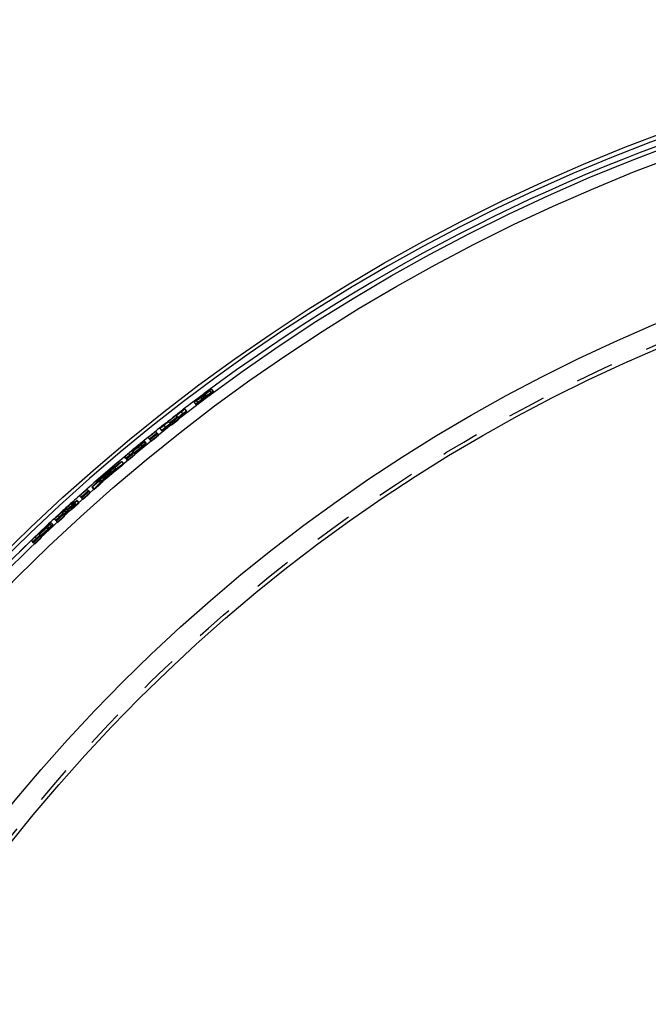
# Model space of a CAD drawing. Header units: millimetres. Extents: x 180 to 820, y 180 to 820.
# Tile 4 of 6: x 281 to 388, y 646 to 815. Entities that reach past the tile are written whole.
import ezdxf

# ---------------------------------------------------------------- set-up
doc = ezdxf.new("R2010")
doc.units = ezdxf.units.MM
doc.header["$LTSCALE"] = 65.185185
doc.linetypes.add('HIDDEN', pattern=[0.2, 0.1, -0.1])
doc.layers.add('KONST.EL_MIT_GEO', color=7, linetype='CONTINUOUS')

msp = doc.modelspace()

# ---------------------------------------------------------------- linework, layer by layer
at = {"layer": 'KONST.EL_MIT_GEO', "color": 8, "linetype": 'HIDDEN'}
for p, q in [((312.37, 750.72), (312.52, 750.8)), ((312.37, 750.72), (312.66, 750.33)), ((312.51, 750.87), (312.85, 750.41)), ((312.52, 750.8), (312.55, 750.81)), ((313.32, 751.44), (313.62, 751.04)), ((313.66, 751.69), (313.96, 751.29)), ((310.72, 749.49), (311.02, 749.09)), ((311.06, 749.74), (311.36, 749.35)), ((312.17, 749.91), (311.85, 750.33)), ((312.4, 750.08), (312.06, 750.53)), ((312.15, 750.56), (312.45, 750.16)), ((312.17, 750.62), (312.48, 750.2)), ((312.17, 749.91), (312.4, 750.08)), ((312.2, 750.58), (312.18, 750.57)), ((312.32, 750.64), (312.2, 750.58)), ((312.33, 750.64), (312.61, 750.24)), ((312.35, 750.14), (312.47, 750.22)), ((312.48, 750.2), (312.37, 750.12)), ((312.45, 750.16), (312.61, 750.24)), ((312.61, 750.24), (312.85, 750.41)), ((312.76, 750.37), (312.66, 750.33)), ((312.85, 750.41), (312.76, 750.37)), ((308.49, 747.79), (308.79, 747.39)), ((309.44, 747.94), (309.13, 748.33)), ((306.47, 745.94), (306.78, 745.55)), ((307.81, 746.98), (308.11, 746.59)), ((304.33, 744.24), (304.65, 743.85)), ((304.84, 744.97), (305.15, 744.58)), ((305.53, 745.47), (305.84, 745.08)), ((302.48, 742.27), (302.17, 742.66)), ((302.51, 742.45), (302.19, 742.84)), ((303.01, 743.18), (303.33, 742.79)), ((300.18, 741.07), (300.15, 741.11)), ((300.29, 740.94), (300.61, 740.56)), ((301.54, 742.09), (301.86, 741.71)), ((301.56, 742.27), (301.88, 741.89)), ((298.27, 739.28), (298.59, 738.9)), ((298.66, 738.93), (298.33, 739.31)), ((298.98, 739.86), (299.3, 739.48)), ((299.64, 740.4), (299.77, 740.24)), ((295.64, 737.23), (295.97, 736.85)), ((296.04, 737.51), (295.84, 737.37)), ((296.24, 737.65), (296.04, 737.51)), ((296.29, 737.59), (296.56, 737.27)), ((296.33, 737.63), (296.49, 737.44)), ((296.72, 737.6), (296.49, 737.44)), ((296.85, 738.08), (297.18, 737.7)), ((297.11, 738.25), (297.43, 737.87)), ((297.18, 737.7), (297.43, 737.87)), ((298.59, 738.9), (298.12, 738.57)), ((294.53, 735.6), (294.34, 735.39)), ((294.42, 735.94), (294.75, 735.56)), ((294.73, 735.81), (294.53, 735.6)), ((294.63, 736.16), (294.96, 735.78)), ((294.92, 736.01), (294.73, 735.81)), ((294.75, 735.56), (294.96, 735.78)), ((295.31, 736.43), (294.92, 736.01)), ((295.15, 736.61), (295.31, 736.43)), ((295.19, 736.65), (295.47, 736.33)), ((292.55, 734.32), (292.88, 733.94)), ((293.19, 734.88), (293.52, 734.5)), ((293.23, 734.94), (293.56, 734.56)), ((293.95, 734.98), (293.56, 734.56)), ((290.45, 732.02), (290.11, 732.39)), ((290.58, 732.58), (290.92, 732.21)), ((290.99, 732.25), (290.65, 732.62)), ((291.28, 733.19), (291.62, 732.82)), ((288.09, 730.51), (288.05, 730.55)), ((288.35, 730.92), (288.43, 730.83)), ((288.48, 730.77), (288.77, 730.46)), ((288.56, 730.85), (288.9, 730.48)), ((289.19, 730.88), (288.92, 731.18)), ((289.46, 731.53), (289.8, 731.16)), ((289.78, 731.81), (290.02, 731.54)), ((290.12, 731.61), (290.02, 731.54)), ((286.49, 728.48), (286.15, 728.84)), ((286.95, 729.24), (287.29, 728.87)), ((287.57, 729.81), (287.72, 729.66)), ((288.2, 730.39), (288.54, 730.02)), ((285.45, 727.95), (285.79, 727.59)), ((285.56, 728.24), (285.91, 727.87)), ((286.38, 728.19), (286.03, 728.56)), ((283.05, 725.55), (283.4, 725.19)), ((283.66, 726.13), (283.81, 725.98)), ((284.16, 726.84), (284.13, 726.88)), ((284.27, 726.72), (284.62, 726.36))]:
    msp.add_line(p, q, dxfattribs=at)
at = {"layer": 'KONST.EL_MIT_GEO', "color": 7, "linetype": 'Continuous'}
for p, q in [((312.52, 750.86), (312.51, 750.87)), ((311.84, 750.34), (311.83, 750.36)), ((312.07, 750.51), (312.07, 750.52)), ((312.18, 750.57), (312.15, 750.56)), ((312.28, 750.7), (312.33, 750.64)), ((308.44, 747.85), (308.49, 747.79)), ((306.47, 745.94), (306.34, 746.11)), ((307.81, 746.98), (307.67, 747.15)), ((304.33, 744.24), (304.18, 744.44)), ((305.48, 745.53), (305.53, 745.47)), ((301.51, 742.33), (301.56, 742.27)), ((303.01, 743.18), (302.85, 743.38)), ((299.45, 740.63), (299.64, 740.4)), ((300.18, 741.07), (300.29, 740.94)), ((301.49, 742.15), (301.54, 742.09)), ((298.04, 739.12), (298.27, 739.28)), ((298.98, 739.86), (298.82, 740.05)), ((295.74, 737.3), (295.64, 737.23)), ((295.84, 737.37), (295.74, 737.3)), ((296.16, 737.82), (296.4, 737.98)), ((296.16, 737.82), (296.33, 737.63)), ((296.24, 737.65), (296.29, 737.59)), ((297.11, 738.25), (296.85, 738.08)), ((297.1, 738.47), (297.33, 738.63)), ((294.63, 736.16), (294.42, 735.94)), ((294.79, 736.6), (294.99, 736.81)), ((294.99, 736.81), (295.15, 736.61)), ((295.14, 736.71), (295.19, 736.65)), ((292.55, 734.32), (292.38, 734.51)), ((293.23, 734.94), (293.42, 735.15)), ((290.43, 732.47), (290.58, 732.58)), ((291.28, 733.19), (291.11, 733.38)), ((288.2, 730.39), (288.09, 730.51)), ((288.43, 730.83), (288.48, 730.77)), ((288.92, 731.18), (288.86, 731.25)), ((289.46, 731.53), (289.31, 731.41)), ((289.68, 731.91), (289.78, 731.81)), ((286.95, 729.24), (286.78, 729.42)), ((287.38, 730.03), (287.57, 729.81)), ((285.39, 728.01), (285.45, 727.95)), ((285.51, 728.29), (285.56, 728.24)), ((283.05, 725.55), (282.87, 725.73)), ((283.46, 726.35), (283.66, 726.13)), ((284.27, 726.72), (284.16, 726.84))]:
    msp.add_line(p, q, dxfattribs=at)
for radius in [315, 312.5, 310.5, 285, 281]:
    msp.add_circle((500, 500), radius, dxfattribs=at)
at = {"layer": 'KONST.EL_MIT_GEO', "color": 8, "linetype": 'HIDDEN'}
msp.add_circle((500, 500), 281.65, dxfattribs=at)
at = {"layer": 'KONST.EL_MIT_GEO', "color": 7, "linetype": 'Continuous'}
for centre, radius, start, end in [((500, 500), 314.29, 106.7321, 73.2679), ((500, 500), 313.29, 133.886, 73.2712), ((500, 500), 313.29, 106.7288, 126.7743), ((284.73, 787.24), 45.87, 306.9013, 307.3727), ((309.41, 754.47), 4.77, 308.3248, 309.0498), ((327.38, 730.39), 25.34, 125.7175, 126.0756), ((287.56, 783.54), 41.22, 307.3638, 307.859), ((500, 500), 313.29, 126.9286, 127.6998), ((319.91, 739.66), 13.44, 128.9105, 129.4394), ((295.19, 772.77), 28.01, 305.3083, 305.6489), ((322.43, 736.54), 17.45, 128.4751, 128.9159), ((291.31, 778.19), 34.68, 305.6467, 305.9408), ((324.78, 733.59), 21.22, 128.0866, 128.4774), ((287.73, 783.12), 40.77, 305.9391, 306.196), ((326.82, 730.98), 24.53, 127.7264, 128.0888), ((285.24, 786.52), 44.99, 306.1943, 306.4322), ((500, 500), 313.21, 126.8635, 126.9282), ((284.25, 787.88), 46.67, 306.4313, 306.6664), ((500, 500), 313.16, 126.8506, 126.8765), ((284.46, 787.59), 46.31, 306.6656, 306.9011), ((500, 500), 313.24, 127.6999, 128.3882), ((500, 500), 313.17, 127.6999, 127.8888), ((296.27, 763.6), 19.99, 307.7005, 308.0239), ((500, 500), 313.17, 128.1993, 128.3882), ((500, 500), 313.29, 128.3879, 128.6994), ((293.14, 761.1), 19.94, 307.7632, 308.3915), ((500, 500), 313.24, 129.3197, 129.8097), ((500, 500), 313.29, 129.0096, 129.3197), ((312.32, 729.14), 17.05, 128.2606, 129.3365), ((288.9, 757.74), 19.99, 309.3203, 309.6437), ((311.89, 733.41), 13.47, 129.9869, 130.4139), ((310.71, 727.12), 17.58, 129.8106, 130.1738), ((500, 500), 313.17, 129.3197, 129.6545), ((500, 500), 313.12, 129.344, 129.6545), ((500, 500), 313.04, 129.344, 129.6545), ((288.88, 757.54), 19.97, 309.3445, 309.6681), ((500, 500), 313.29, 129.9644, 131.5194), ((474.58, 482.42), 311.55, 124.5179, 124.6751), ((500, 500), 312.97, 130.4736, 131.0111), ((500, 500), 313.04, 130.6102, 130.8744), ((474.64, 482.32), 311.66, 124.7274, 124.8845), ((284.94, 753.81), 19.75, 309.4007, 310.672), ((521.17, 522.52), 311.57, 136.7573, 136.9668), ((521.24, 522.46), 311.67, 136.6002, 136.7573), ((500, 500), 313.29, 131.8295, 132.3981), ((476.65, 482.5), 311.7, 126.6842, 126.856), ((298.62, 726), 10.54, 133.229, 133.7447), ((500, 500), 313.24, 132.5072, 132.7483), ((500, 500), 313.17, 132.5072, 132.5931), ((500, 500), 313.12, 132.5072, 132.5931), ((500, 500), 313.04, 132.487, 132.5931), ((318.19, 698.36), 44.17, 131.9436, 132.5072), ((296.42, 722.11), 11.88, 132.0813, 132.5049), ((278.94, 741.18), 14.05, 312.5073, 312.8868), ((279.4, 740.69), 13.38, 312.8836, 313.2556), ((476.73, 482.39), 311.67, 126.9653, 127.1381), ((314.23, 702.8), 38.22, 131.0469, 131.972), ((286.88, 734.87), 4.23, 308.464, 309.3637), ((277.58, 745.79), 18.57, 310.9607, 312.629), ((500, 500), 313.29, 132.9037, 133.2141), ((299.31, 717.12), 17.58, 132.7492, 133.1124), ((500, 500), 313.24, 133.2141, 133.7316), ((500, 500), 313.17, 133.2141, 133.5764), ((500, 500), 313.12, 133.2659, 133.5764), ((500, 500), 313.04, 133.2659, 133.5764), ((271.76, 742.49), 19.97, 313.2664, 313.59), ((297.78, 715.24), 17.91, 132.8554, 133.2136), ((271.88, 742.81), 19.99, 313.2147, 313.5381), ((295.62, 713.64), 17.58, 133.7325, 134.0957)]:
    msp.add_arc(centre, radius, start, end, dxfattribs=at)
at = {"layer": 'KONST.EL_MIT_GEO', "color": 8, "linetype": 'HIDDEN'}
for centre, radius, start, end in [((500, 500), 313.29, 133.2141, 73.2712), ((500, 500), 313.29, 126.7743, 126.9286), ((333.56, 722.07), 35.72, 126.6106, 126.9162), ((316.79, 744.45), 7.72, 125.3561, 126.8816), ((328.85, 728.37), 27.83, 126.0781, 126.7451), ((333.8, 721.76), 36.11, 126.3077, 126.6117), ((500, 500), 313.12, 126.7739, 126.8269), ((333.1, 722.71), 34.94, 126.0023, 126.3089), ((292.84, 776.45), 32.36, 307.2899, 307.5709), ((331.56, 724.83), 32.31, 125.6792, 126.0036), ((294.89, 773.78), 28.99, 307.5693, 307.8758), ((297.62, 770.28), 24.55, 307.8739, 308.2116), ((329.32, 727.95), 28.48, 125.3228, 125.6811), ((302.36, 764.27), 16.89, 308.1744, 309.0501), ((326.6, 731.79), 23.77, 124.9236, 125.3252), ((302.21, 764.43), 17.61, 308.1358, 308.9863), ((332.5, 723.46), 33.97, 126.898, 128.1358), ((328.96, 727.99), 27.73, 128.0723, 128.4674), ((292.23, 777.22), 33.33, 305.9331, 307.0464), ((328.19, 729.21), 26.77, 127.3884, 127.7282), ((331.39, 724.89), 31.67, 127.7036, 128.0744), ((500, 500), 313.12, 126.8765, 126.9282), ((329.19, 727.9), 28.42, 127.062, 127.3885), ((332.9, 722.93), 34.14, 127.3564, 127.7054), ((329.72, 727.2), 29.3, 126.7396, 127.0635), ((500, 500), 313.19, 126.8506, 126.8635), ((500.44, 499.51), 313.37, 126.8614, 126.9389), ((334, 721.5), 35.95, 127.0237, 127.3563), ((292.95, 776.21), 32.59, 306.1868, 306.4678), ((291.39, 778.35), 34.74, 307.0234, 307.2905), ((291.7, 777.92), 34.71, 306.4674, 306.7322), ((334.61, 720.69), 36.96, 126.6976, 127.0252), ((317.32, 743.75), 8.11, 125.8644, 126.8642), ((291.11, 778.7), 35.69, 306.731, 306.9918), ((334.27, 721.14), 36.4, 126.5146, 126.6979), ((316.29, 745.18), 6.34, 124.8958, 125.8938), ((291.7, 777.92), 34.71, 306.9906, 307.2554), ((333.67, 721.95), 35.39, 126.3654, 126.5147), ((333.16, 722.65), 34.53, 126.1823, 126.3653), ((292.98, 776.24), 32.59, 307.255, 307.536), ((332.68, 723.3), 33.71, 126.0164, 126.1824), ((294.84, 773.82), 29.55, 307.5344, 307.84), ((297.45, 770.46), 25.3, 307.8382, 308.1712), ((500, 500), 313.29, 127.6998, 128.3879), ((500.44, 499.51), 313.4, 127.7089, 128.3958), ((500.44, 499.51), 313.33, 127.7089, 127.8974), ((319.67, 733.32), 17.86, 127.3439, 127.7084), ((500.44, 499.51), 313.33, 128.2073, 128.3958), ((500, 500), 313.29, 128.6994, 129.0096), ((316.71, 731.36), 17.58, 128.3945, 129.099), ((500, 500), 313.29, 129.3197, 129.9644), ((313.56, 731.47), 15.53, 127.3592, 128.6969), ((500.44, 499.51), 313.4, 129.3254, 129.8143), ((500.44, 499.51), 313.33, 129.3254, 129.6594), ((500.44, 499.51), 313.28, 129.3495, 129.6594), ((500.44, 499.51), 313.2, 129.3495, 129.6594), ((313.12, 727.97), 17.84, 128.9845, 129.349), ((313.15, 728.13), 17.86, 128.9604, 129.3248), ((500.44, 499.51), 313.13, 130.4768, 131.0131), ((521.32, 522.38), 311.59, 136.4076, 136.541), ((500.44, 499.51), 313.2, 130.6132, 130.8768), ((475.09, 481.72), 311.73, 124.9376, 125.0707), ((475.02, 481.82), 311.79, 124.6695, 124.8786), ((521.79, 521.95), 311.73, 136.4192, 136.5523), ((306.88, 724.19), 16.85, 131.1109, 131.4704), ((500, 500), 313.29, 131.5194, 131.8295), ((302.4, 722.02), 15.53, 130.1743, 131.512), ((477.02, 482), 311.83, 126.6414, 126.8242), ((291.56, 731.35), 1.08, 125.3515, 126.6975), ((500, 500), 313.29, 132.3981, 132.9037), ((500.44, 499.51), 313.4, 132.5061, 132.7468), ((500.44, 499.51), 313.33, 132.5061, 132.5918), ((500.44, 499.51), 313.2, 132.486, 132.5918), ((318.33, 698.21), 43.87, 132.3628, 132.5059), ((318.62, 697.88), 44.31, 132.1767, 132.3629), ((279.29, 740.81), 14.04, 312.5061, 312.8779), ((279.76, 740.29), 13.33, 312.8748, 313.2456), ((317.91, 698.67), 43.25, 131.724, 132.1793), ((477.11, 481.88), 311.81, 126.9217, 127.1286), ((281.99, 737.94), 10.1, 313.2122, 314.1338), ((315.89, 700.94), 40.21, 131.5198, 131.7225), ((313.76, 703.35), 37, 131.1557, 131.5221), ((310.61, 706.95), 32.21, 130.7508, 131.1581), ((306.78, 711.4), 26.34, 130.2964, 130.7539), ((278.82, 742.86), 15.42, 314.7837, 315.3249), ((302.58, 716.36), 19.85, 129.6157, 130.3072), ((500.44, 499.51), 313.28, 132.5061, 132.5918), ((500.44, 499.51), 313.4, 133.2116, 133.728), ((500.44, 499.51), 313.33, 133.2116, 133.5731), ((500.44, 499.51), 313.28, 133.2632, 133.5731), ((500.44, 499.51), 313.2, 133.2632, 133.5731), ((297.97, 714.65), 17.84, 132.8982, 133.2627), ((298.08, 714.91), 17.86, 132.8466, 133.211)]:
    msp.add_arc(centre, radius, start, end, dxfattribs=at)
for points, knots in [([(311.02, 749.09), (311.03, 749.08), (311.09, 749.12), (311.16, 749.15), (311.31, 749.26), (311.49, 749.38), (311.72, 749.54), (312.07, 749.79), (312.53, 750.13), (312.99, 750.48), (313.33, 750.74), (313.55, 750.92), (313.72, 751.06), (313.85, 751.17), (313.91, 751.24), (313.96, 751.28), (313.96, 751.29)], [0, 0, 0, 0, 0.010717, 0.039509, 0.085396, 0.147253, 0.222969, 0.309237, 0.5, 0.690763, 0.777031, 0.852747, 0.914604, 0.960491, 0.989283, 1, 1, 1, 1]), ([(313.62, 751.04), (313.61, 751.05), (313.56, 751.02), (313.5, 750.99), (313.39, 750.92), (313.18, 750.78), (312.86, 750.55), (312.45, 750.25), (312.04, 749.94), (311.73, 749.69), (311.54, 749.53), (311.43, 749.44), (311.39, 749.39), (311.35, 749.35), (311.36, 749.35)], [0, 0, 0, 0, 0.010717, 0.039513, 0.085408, 0.147275, 0.309261, 0.5, 0.690739, 0.852725, 0.914592, 0.960487, 0.989283, 1, 1, 1, 1]), ([(312.33, 750.75), (312.35, 750.77), (312.39, 750.79), (312.45, 750.84), (312.48, 750.85), (312.51, 750.87), (312.51, 750.87)], [0, 0, 0, 0, 0.398937, 0.714033, 0.922196, 1, 1, 1, 1]), ([(312.52, 750.86), (312.53, 750.85), (312.46, 750.81), (312.44, 750.78), (312.41, 750.76)], [0, 0, 0, 0, 0.26981, 1, 1, 1, 1]), ([(313.59, 751.08), (313.53, 751.05), (313.29, 750.88), (313.05, 750.71), (312.86, 750.57)], [0, 0, 0, 0, 0.210572, 1, 1, 1, 1]), ([(313, 751.15), (313.02, 751.17), (313.1, 751.23), (313.17, 751.29), (313.22, 751.33)], [0, 0, 0, 0, 0.294758, 1, 1, 1, 1]), ([(313.32, 751.44), (313.31, 751.45), (313.25, 751.4), (313.21, 751.39), (313.18, 751.37)], [0, 0, 0, 0, 0.268573, 1, 1, 1, 1]), ([(313.22, 751.33), (313.25, 751.36), (313.27, 751.38), (313.33, 751.43), (313.32, 751.44)], [0, 0, 0, 0, 0.730956, 1, 1, 1, 1]), ([(313.29, 750.74), (313.34, 750.78), (313.42, 750.85), (313.53, 750.94), (313.58, 750.99), (313.62, 751.03), (313.62, 751.04)], [0, 0, 0, 0, 0.41968, 0.731551, 0.927373, 1, 1, 1, 1]), ([(313.96, 751.29), (313.95, 751.3), (313.9, 751.27), (313.84, 751.25), (313.72, 751.17), (313.64, 751.12), (313.59, 751.08)], [0, 0, 0, 0, 0.07352, 0.268287, 0.579295, 1, 1, 1, 1]), ([(310.72, 749.49), (310.71, 749.49), (310.74, 749.52), (310.77, 749.56), (310.84, 749.62), (310.97, 749.74), (311.21, 749.94), (311.41, 750.1), (311.52, 750.19)], [0, 0, 0, 0, 0.020801, 0.074133, 0.159393, 0.275251, 0.591966, 1, 1, 1, 1]), ([(311.33, 749.39), (311.26, 749.33), (311.15, 749.24), (311.05, 749.15), (311.02, 749.11)], [0, 0, 0, 0, 0.662511, 1, 1, 1, 1]), ([(311.02, 749.11), (311.02, 749.1), (311.02, 749.1), (311.02, 749.09), (311.02, 749.09)], [0, 0, 0, 0, 0.65635, 1, 1, 1, 1]), ([(311.06, 749.74), (311.06, 749.74), (311.1, 749.76), (311.15, 749.78), (311.24, 749.84), (311.31, 749.89), (311.35, 749.91)], [0, 0, 0, 0, 0.073396, 0.268331, 0.579456, 1, 1, 1, 1]), ([(311.71, 749.7), (311.67, 749.67), (311.54, 749.57), (311.42, 749.46), (311.33, 749.39)], [0, 0, 0, 0, 0.277129, 1, 1, 1, 1]), ([(311.35, 749.91), (311.38, 749.94), (311.53, 750.04), (311.68, 750.14), (311.79, 750.22)], [0, 0, 0, 0, 0.215873, 1, 1, 1, 1]), ([(311.36, 749.35), (311.37, 749.34), (311.43, 749.38), (311.46, 749.4), (311.49, 749.42)], [0, 0, 0, 0, 0.268637, 1, 1, 1, 1]), ([(311.49, 749.42), (311.54, 749.44), (311.78, 749.6), (312.01, 749.77), (312.2, 749.91)], [0, 0, 0, 0, 0.179231, 1, 1, 1, 1]), ([(312.28, 750.7), (312.28, 750.7), (312.27, 750.68), (312.23, 750.67), (312.19, 750.64), (312.17, 750.62)], [0, 0, 0, 0, 0.084922, 0.304523, 1, 1, 1, 1]), ([(312.58, 750.3), (312.58, 750.3), (312.56, 750.29), (312.53, 750.27), (312.49, 750.24), (312.47, 750.22)], [0, 0, 0, 0, 0.08461, 0.304002, 1, 1, 1, 1]), ([(312.48, 750.2), (312.49, 750.21), (312.52, 750.23), (312.56, 750.26), (312.58, 750.28)], [0, 0, 0, 0, 0.298575, 1, 1, 1, 1]), ([(312.58, 750.28), (312.58, 750.28), (312.58, 750.28), (312.59, 750.29), (312.59, 750.29)], [0, 0, 0, 0, 0.726944, 1, 1, 1, 1]), ([(312.81, 750.47), (312.81, 750.47), (312.79, 750.46), (312.74, 750.44), (312.7, 750.4), (312.66, 750.38)], [0, 0, 0, 0, 0.076483, 0.28146, 1, 1, 1, 1]), ([(312.66, 750.33), (312.7, 750.36), (312.76, 750.4), (312.8, 750.44), (312.82, 750.46), (312.82, 750.46)], [0, 0, 0, 0, 0.725092, 0.925931, 1, 1, 1, 1]), ([(308.79, 747.39), (308.88, 747.46), (309.04, 747.58), (309.22, 747.73), (309.33, 747.83), (309.39, 747.88), (309.42, 747.91), (309.44, 747.93), (309.44, 747.94)], [0, 0, 0, 0, 0.386779, 0.714269, 0.836267, 0.925304, 0.979989, 1, 1, 1, 1]), ([(309.44, 747.94), (309.43, 747.94), (309.41, 747.93), (309.38, 747.91), (309.32, 747.88), (309.22, 747.8), (309.05, 747.68), (308.91, 747.58), (308.84, 747.52)], [0, 0, 0, 0, 0.019992, 0.074315, 0.164598, 0.287455, 0.609638, 1, 1, 1, 1]), ([(306.78, 745.55), (306.78, 745.54), (306.81, 745.56), (306.84, 745.58), (306.91, 745.63), (307.03, 745.71), (307.22, 745.85), (307.47, 746.04), (307.71, 746.23), (307.89, 746.38), (308, 746.48), (308.07, 746.53), (308.09, 746.56), (308.12, 746.59), (308.11, 746.59)], [0, 0, 0, 0, 0.01063, 0.039406, 0.085544, 0.14733, 0.308971, 0.5, 0.691029, 0.85267, 0.914456, 0.960594, 0.98937, 1, 1, 1, 1]), ([(304.49, 744.05), (304.48, 744.06), (304.44, 744.02), (304.38, 743.99), (304.27, 743.91), (304.19, 743.85), (304.14, 743.81)], [0, 0, 0, 0, 0.07236, 0.272392, 0.587948, 1, 1, 1, 1]), ([(305.15, 744.58), (305.16, 744.58), (305.18, 744.6), (305.22, 744.61), (305.29, 744.66), (305.41, 744.75), (305.6, 744.89), (305.75, 745.01), (305.84, 745.08)], [0, 0, 0, 0, 0.020379, 0.076704, 0.169995, 0.295492, 0.619433, 1, 1, 1, 1]), ([(305.62, 745), (305.51, 744.91), (305.36, 744.77), (305.19, 744.65), (305.16, 744.59)], [0, 0, 0, 0, 0.685066, 1, 1, 1, 1]), ([(301.88, 741.89), (301.96, 741.96), (302.12, 742.09), (302.3, 742.24), (302.41, 742.34), (302.46, 742.4), (302.49, 742.42), (302.51, 742.45), (302.51, 742.45)], [0, 0, 0, 0, 0.386779, 0.714269, 0.836267, 0.925304, 0.979989, 1, 1, 1, 1]), ([(302.51, 742.45), (302.5, 742.45), (302.48, 742.44), (302.45, 742.43), (302.39, 742.39), (302.29, 742.31), (302.13, 742.19), (301.99, 742.08), (301.92, 742.02)], [0, 0, 0, 0, 0.019992, 0.074315, 0.164598, 0.287455, 0.609638, 1, 1, 1, 1]), ([(303.26, 743.09), (303.25, 743.08), (303.22, 743.05), (303.19, 743.02), (303.17, 743)], [0, 0, 0, 0, 0.352323, 1, 1, 1, 1]), ([(303.86, 743.59), (303.8, 743.54), (303.6, 743.38), (303.4, 743.22), (303.26, 743.09)], [0, 0, 0, 0, 0.290644, 1, 1, 1, 1]), ([(303.33, 742.79), (303.33, 742.79), (303.36, 742.81), (303.39, 742.82), (303.46, 742.87), (303.58, 742.96), (303.77, 743.1), (304.01, 743.29), (304.25, 743.49), (304.43, 743.64), (304.54, 743.74), (304.6, 743.8), (304.62, 743.83), (304.65, 743.85), (304.65, 743.85)], [0, 0, 0, 0, 0.01063, 0.039406, 0.085544, 0.14733, 0.308971, 0.5, 0.691029, 0.85267, 0.914456, 0.960594, 0.98937, 1, 1, 1, 1]), ([(301.86, 741.71), (301.94, 741.78), (302.09, 741.9), (302.27, 742.06), (302.38, 742.16), (302.44, 742.21), (302.46, 742.24), (302.49, 742.26), (302.48, 742.27)], [0, 0, 0, 0, 0.386847, 0.714341, 0.836317, 0.925329, 0.979995, 1, 1, 1, 1]), ([(302.48, 742.27), (302.48, 742.27), (302.46, 742.26), (302.43, 742.24), (302.37, 742.2), (302.27, 742.13), (302.11, 742), (301.97, 741.9), (301.9, 741.84)], [0, 0, 0, 0, 0.019987, 0.074293, 0.164553, 0.287391, 0.609576, 1, 1, 1, 1]), ([(297.43, 737.87), (297.54, 737.95), (297.71, 738.09), (297.95, 738.29), (298.16, 738.46), (298.36, 738.63), (298.51, 738.77), (298.61, 738.87), (298.64, 738.91), (298.66, 738.93), (298.66, 738.93)], [0, 0, 0, 0, 0.239096, 0.407771, 0.584811, 0.749043, 0.882142, 0.969196, 0.991657, 1, 1, 1, 1]), ([(298.66, 738.93), (298.65, 738.94), (298.62, 738.91), (298.61, 738.91), (298.59, 738.9)], [0, 0, 0, 0, 0.266209, 1, 1, 1, 1]), ([(299.77, 740.24), (299.63, 740.12), (299.43, 739.96), (299.23, 739.77), (299.16, 739.71), (299.15, 739.68)], [0, 0, 0, 0, 0.663563, 0.88719, 1, 1, 1, 1]), ([(299.3, 739.48), (299.31, 739.47), (299.33, 739.49), (299.37, 739.51), (299.44, 739.56), (299.56, 739.65), (299.74, 739.8), (299.98, 739.99), (300.21, 740.19), (300.39, 740.34), (300.5, 740.45), (300.56, 740.5), (300.59, 740.53), (300.61, 740.56), (300.61, 740.56)], [0, 0, 0, 0, 0.01063, 0.039406, 0.085544, 0.14733, 0.308971, 0.5, 0.691029, 0.85267, 0.914456, 0.960594, 0.98937, 1, 1, 1, 1]), ([(296.44, 737.41), (296.4, 737.38), (296.18, 737.21), (295.97, 737.03), (295.81, 736.88)], [0, 0, 0, 0, 0.189524, 1, 1, 1, 1]), ([(296.49, 737.44), (296.48, 737.44), (296.47, 737.42), (296.45, 737.41), (296.44, 737.41)], [0, 0, 0, 0, 0.465008, 1, 1, 1, 1]), ([(293.52, 734.5), (293.52, 734.5), (293.54, 734.51), (293.59, 734.54), (293.7, 734.63), (293.85, 734.76), (294.05, 734.92), (294.26, 735.11), (294.49, 735.32), (294.66, 735.47), (294.75, 735.56)], [0, 0, 0, 0, 0.008343, 0.030804, 0.117858, 0.250957, 0.415189, 0.592229, 0.760904, 1, 1, 1, 1]), ([(295.35, 736.47), (295.34, 736.46), (295.33, 736.45), (295.32, 736.43), (295.31, 736.43)], [0, 0, 0, 0, 0.534648, 1, 1, 1, 1]), ([(295.73, 736.81), (295.69, 736.78), (295.56, 736.66), (295.43, 736.55), (295.35, 736.47)], [0, 0, 0, 0, 0.297053, 1, 1, 1, 1]), ([(291.62, 732.82), (291.62, 732.81), (291.65, 732.83), (291.68, 732.85), (291.75, 732.9), (291.86, 733), (292.04, 733.15), (292.27, 733.35), (292.5, 733.56), (292.67, 733.72), (292.78, 733.83), (292.84, 733.88), (292.86, 733.92), (292.89, 733.94), (292.88, 733.94)], [0, 0, 0, 0, 0.01063, 0.039406, 0.085544, 0.14733, 0.308971, 0.5, 0.691029, 0.85267, 0.914456, 0.960594, 0.98937, 1, 1, 1, 1]), ([(292.71, 734.13), (292.71, 734.14), (292.67, 734.1), (292.61, 734.07), (292.5, 733.98), (292.42, 733.92), (292.38, 733.88)], [0, 0, 0, 0, 0.07236, 0.272392, 0.587948, 1, 1, 1, 1]), ([(293.56, 734.56), (293.55, 734.55), (293.54, 734.53), (293.51, 734.51), (293.52, 734.5)], [0, 0, 0, 0, 0.733791, 1, 1, 1, 1]), ([(289.8, 731.16), (289.9, 731.24), (290.07, 731.38), (290.31, 731.59), (290.51, 731.78), (290.69, 731.95), (290.86, 732.09), (290.92, 732.18), (291, 732.24), (290.99, 732.25)], [0, 0, 0, 0, 0.243178, 0.412068, 0.588465, 0.751594, 0.883474, 0.969744, 1, 1, 1, 1]), ([(290.99, 732.25), (290.98, 732.25), (290.96, 732.24), (290.95, 732.23), (290.94, 732.22)], [0, 0, 0, 0, 0.270379, 1, 1, 1, 1]), ([(291.6, 733.17), (291.58, 733.15), (291.53, 733.1), (291.48, 733.05), (291.45, 733.02)], [0, 0, 0, 0, 0.361631, 1, 1, 1, 1]), ([(292.11, 733.64), (292.06, 733.6), (291.89, 733.45), (291.72, 733.29), (291.6, 733.17)], [0, 0, 0, 0, 0.277659, 1, 1, 1, 1]), ([(289.19, 730.88), (289.19, 730.88), (289.17, 730.87), (289.13, 730.85), (289.03, 730.76), (288.89, 730.64), (288.79, 730.55), (288.73, 730.5)], [0, 0, 0, 0, 0.020278, 0.078625, 0.298991, 0.622137, 1, 1, 1, 1]), ([(289.02, 730.69), (289.04, 730.72), (289.09, 730.76), (289.15, 730.82), (289.17, 730.85), (289.2, 730.88), (289.19, 730.88)], [0, 0, 0, 0, 0.424573, 0.737676, 0.929156, 1, 1, 1, 1]), ([(290.45, 732.02), (290.44, 732.03), (290.37, 731.98), (290.29, 731.93), (290.12, 731.8), (290, 731.7), (289.93, 731.64)], [0, 0, 0, 0, 0.070738, 0.264725, 0.577897, 1, 1, 1, 1]), ([(290.02, 731.54), (290.08, 731.6), (290.19, 731.71), (290.34, 731.87), (290.4, 731.95), (290.46, 732.01), (290.45, 732.02)], [0, 0, 0, 0, 0.419995, 0.733377, 0.928135, 1, 1, 1, 1]), ([(287.72, 729.66), (287.58, 729.53), (287.4, 729.37), (287.2, 729.16), (287.14, 729.09), (287.12, 729.07)], [0, 0, 0, 0, 0.663563, 0.88719, 1, 1, 1, 1]), ([(287.29, 728.87), (287.3, 728.87), (287.32, 728.89), (287.36, 728.91), (287.42, 728.96), (287.53, 729.06), (287.71, 729.21), (287.94, 729.42), (288.16, 729.63), (288.33, 729.79), (288.44, 729.9), (288.49, 729.96), (288.52, 729.99), (288.54, 730.02), (288.54, 730.02)], [0, 0, 0, 0, 0.01063, 0.039406, 0.085544, 0.14733, 0.308971, 0.5, 0.691029, 0.85267, 0.914456, 0.960594, 0.98937, 1, 1, 1, 1]), ([(285.79, 727.59), (285.87, 727.66), (286.01, 727.8), (286.18, 727.97), (286.28, 728.08), (286.34, 728.13), (286.36, 728.16), (286.38, 728.19), (286.38, 728.19)], [0, 0, 0, 0, 0.386847, 0.714341, 0.836317, 0.925329, 0.979995, 1, 1, 1, 1]), ([(286.38, 728.19), (286.37, 728.19), (286.35, 728.18), (286.32, 728.16), (286.27, 728.12), (286.17, 728.04), (286.02, 727.9), (285.89, 727.78), (285.82, 727.72)], [0, 0, 0, 0, 0.019987, 0.074293, 0.164553, 0.287391, 0.609576, 1, 1, 1, 1]), ([(285.91, 727.87), (285.99, 727.95), (286.13, 728.09), (286.3, 728.25), (286.4, 728.36), (286.46, 728.42), (286.48, 728.45), (286.5, 728.47), (286.49, 728.48)], [0, 0, 0, 0, 0.386779, 0.714269, 0.836267, 0.925304, 0.979989, 1, 1, 1, 1]), ([(286.49, 728.48), (286.49, 728.48), (286.47, 728.47), (286.44, 728.45), (286.39, 728.4), (286.29, 728.32), (286.14, 728.19), (286.01, 728.07), (285.94, 728.01)], [0, 0, 0, 0, 0.019992, 0.074315, 0.164598, 0.287455, 0.609638, 1, 1, 1, 1]), ([(283.81, 725.98), (283.67, 725.86), (283.49, 725.68), (283.3, 725.48), (283.24, 725.41), (283.22, 725.38)], [0, 0, 0, 0, 0.663563, 0.88719, 1, 1, 1, 1]), ([(283.4, 725.19), (283.4, 725.18), (283.42, 725.21), (283.46, 725.23), (283.52, 725.28), (283.63, 725.38), (283.81, 725.54), (284.03, 725.75), (284.25, 725.96), (284.42, 726.13), (284.52, 726.24), (284.58, 726.3), (284.6, 726.33), (284.62, 726.35), (284.62, 726.36)], [0, 0, 0, 0, 0.01063, 0.039406, 0.085544, 0.14733, 0.308971, 0.5, 0.691029, 0.85267, 0.914456, 0.960594, 0.98937, 1, 1, 1, 1])]:
    msp.add_open_spline(points, degree=3, knots=knots, dxfattribs=at)
at = {"layer": 'KONST.EL_MIT_GEO', "color": 7, "linetype": 'Continuous'}
for points, knots in [([(313.18, 751.37), (313.14, 751.35), (312.94, 751.22), (312.74, 751.08), (312.58, 750.96)], [0, 0, 0, 0, 0.183017, 1, 1, 1, 1]), ([(313.35, 751.4), (313.32, 751.37), (313.15, 751.23), (312.98, 751.1), (312.85, 751)], [0, 0, 0, 0, 0.216099, 1, 1, 1, 1]), ([(312.99, 751.28), (313.14, 751.38), (313.35, 751.51), (313.57, 751.67), (313.65, 751.69)], [0, 0, 0, 0, 0.681204, 1, 1, 1, 1]), ([(313.66, 751.69), (313.67, 751.68), (313.63, 751.65), (313.58, 751.6), (313.48, 751.5), (313.4, 751.44), (313.35, 751.4)], [0, 0, 0, 0, 0.073549, 0.268124, 0.578915, 1, 1, 1, 1]), ([(311.09, 749.7), (311.01, 749.65), (310.89, 749.58), (310.78, 749.5), (310.73, 749.49)], [0, 0, 0, 0, 0.669141, 1, 1, 1, 1]), ([(311.37, 750.04), (311.32, 750), (311.25, 749.93), (311.14, 749.84), (311.09, 749.79), (311.05, 749.75), (311.06, 749.74)], [0, 0, 0, 0, 0.419969, 0.731661, 0.927283, 1, 1, 1, 1]), ([(311.38, 749.91), (311.36, 749.89), (311.26, 749.82), (311.16, 749.75), (311.09, 749.7)], [0, 0, 0, 0, 0.272783, 1, 1, 1, 1]), ([(312.18, 750.6), (312.21, 750.62), (312.25, 750.64), (312.27, 750.67), (312.3, 750.68), (312.29, 750.69)], [0, 0, 0, 0, 0.695894, 0.915238, 1, 1, 1, 1]), ([(308.44, 747.85), (308.49, 747.88), (308.64, 748), (308.8, 748.12), (308.92, 748.2)], [0, 0, 0, 0, 0.274486, 1, 1, 1, 1]), ([(309.13, 748.33), (309.14, 748.33), (309.12, 748.31), (309.1, 748.29), (309.05, 748.24), (308.95, 748.16), (308.79, 748.03), (308.65, 747.92), (308.58, 747.86)], [0, 0, 0, 0, 0.019694, 0.072803, 0.159473, 0.278386, 0.602498, 1, 1, 1, 1]), ([(308.92, 748.2), (308.95, 748.22), (309, 748.25), (309.07, 748.3), (309.1, 748.32), (309.13, 748.34), (309.13, 748.33)], [0, 0, 0, 0, 0.424462, 0.740597, 0.93139, 1, 1, 1, 1]), ([(307.81, 746.98), (307.81, 746.98), (307.78, 746.96), (307.76, 746.93), (307.7, 746.87), (307.58, 746.77), (307.4, 746.62), (307.16, 746.43), (306.92, 746.25), (306.73, 746.1), (306.6, 746.02), (306.54, 745.97), (306.5, 745.95), (306.47, 745.93), (306.47, 745.94)], [0, 0, 0, 0, 0.010702, 0.039517, 0.08545, 0.147185, 0.309263, 0.49991, 0.690637, 0.852679, 0.914427, 0.960449, 0.989298, 1, 1, 1, 1]), ([(304.33, 744.24), (304.34, 744.24), (304.31, 744.22), (304.29, 744.19), (304.23, 744.13), (304.12, 744.03), (303.93, 743.88), (303.7, 743.68), (303.46, 743.49), (303.27, 743.35), (303.15, 743.26), (303.08, 743.21), (303.04, 743.19), (303.02, 743.17), (303.01, 743.18)], [0, 0, 0, 0, 0.010702, 0.039517, 0.08545, 0.147185, 0.309263, 0.49991, 0.690637, 0.852679, 0.914427, 0.960449, 0.989298, 1, 1, 1, 1]), ([(303.23, 743.72), (303.29, 743.78), (303.53, 743.97), (303.78, 744.17), (303.96, 744.3)], [0, 0, 0, 0, 0.259942, 1, 1, 1, 1]), ([(303.96, 744.3), (303.99, 744.32), (304.04, 744.36), (304.11, 744.41), (304.14, 744.43), (304.17, 744.44), (304.18, 744.44)], [0, 0, 0, 0, 0.419005, 0.73145, 0.927373, 1, 1, 1, 1]), ([(304.84, 744.97), (304.84, 744.98), (304.86, 745), (304.89, 745.03), (304.95, 745.08), (305.06, 745.18), (305.24, 745.33), (305.39, 745.46), (305.48, 745.53)], [0, 0, 0, 0, 0.020021, 0.074743, 0.163984, 0.286094, 0.613398, 1, 1, 1, 1]), ([(305.05, 745.11), (305.01, 745.08), (304.94, 745.03), (304.88, 744.98), (304.85, 744.97)], [0, 0, 0, 0, 0.679002, 1, 1, 1, 1]), ([(305.35, 745.33), (305.33, 745.31), (305.23, 745.24), (305.13, 745.16), (305.05, 745.11)], [0, 0, 0, 0, 0.275686, 1, 1, 1, 1]), ([(301.49, 742.15), (301.54, 742.19), (301.71, 742.33), (301.89, 742.47), (302.02, 742.56)], [0, 0, 0, 0, 0.28479, 1, 1, 1, 1]), ([(302.17, 742.66), (302.17, 742.65), (302.15, 742.63), (302.13, 742.61), (302.08, 742.56), (301.99, 742.48), (301.83, 742.34), (301.7, 742.23), (301.63, 742.16)], [0, 0, 0, 0, 0.01969, 0.072783, 0.159431, 0.278323, 0.602433, 1, 1, 1, 1]), ([(302.19, 742.84), (302.19, 742.83), (302.18, 742.81), (302.16, 742.79), (302.11, 742.74), (302.01, 742.66), (301.86, 742.52), (301.72, 742.41), (301.65, 742.35)], [0, 0, 0, 0, 0.019694, 0.072804, 0.159475, 0.278387, 0.6025, 1, 1, 1, 1]), ([(301.76, 742.53), (301.79, 742.55), (301.88, 742.62), (301.97, 742.7), (302.04, 742.74)], [0, 0, 0, 0, 0.284482, 1, 1, 1, 1]), ([(302.02, 742.56), (302.05, 742.59), (302.09, 742.6), (302.16, 742.67), (302.17, 742.66)], [0, 0, 0, 0, 0.744339, 1, 1, 1, 1]), ([(302.04, 742.74), (302.06, 742.76), (302.11, 742.79), (302.15, 742.83), (302.18, 742.84)], [0, 0, 0, 0, 0.376769, 1, 1, 1, 1]), ([(302.85, 743.38), (302.85, 743.38), (302.89, 743.42), (302.93, 743.47), (303.04, 743.56), (303.11, 743.62), (303.15, 743.66)], [0, 0, 0, 0, 0.07268, 0.271946, 0.58649, 1, 1, 1, 1]), ([(300.29, 740.94), (300.29, 740.94), (300.27, 740.92), (300.24, 740.89), (300.18, 740.83), (300.07, 740.73), (299.89, 740.57), (299.66, 740.37), (299.42, 740.18), (299.24, 740.03), (299.12, 739.94), (299.05, 739.89), (299.01, 739.87), (298.99, 739.85), (298.98, 739.86)], [0, 0, 0, 0, 0.010702, 0.039518, 0.085451, 0.147186, 0.309264, 0.499911, 0.690638, 0.852679, 0.914428, 0.960449, 0.989298, 1, 1, 1, 1]), ([(298.12, 739.09), (298.09, 739.07), (297.99, 738.98), (297.89, 738.89), (297.81, 738.83)], [0, 0, 0, 0, 0.224776, 1, 1, 1, 1]), ([(298.33, 739.31), (298.34, 739.31), (298.31, 739.28), (298.28, 739.24), (298.2, 739.17), (298.15, 739.12), (298.12, 739.09)], [0, 0, 0, 0, 0.069336, 0.264972, 0.581473, 1, 1, 1, 1]), ([(298.27, 739.28), (298.28, 739.29), (298.3, 739.3), (298.33, 739.32), (298.33, 739.31)], [0, 0, 0, 0, 0.733431, 1, 1, 1, 1]), ([(298.82, 740.05), (298.82, 740.06), (298.85, 740.09), (298.88, 740.13), (298.97, 740.2), (299.02, 740.26), (299.06, 740.29)], [0, 0, 0, 0, 0.072423, 0.270081, 0.583454, 1, 1, 1, 1]), ([(299.06, 740.29), (299.08, 740.31), (299.18, 740.4), (299.28, 740.49), (299.36, 740.55)], [0, 0, 0, 0, 0.227715, 1, 1, 1, 1]), ([(295.39, 737.18), (295.44, 737.23), (295.65, 737.41), (295.86, 737.58), (296.01, 737.71)], [0, 0, 0, 0, 0.266737, 1, 1, 1, 1]), ([(296.13, 737.8), (296.14, 737.8), (296.15, 737.81), (296.16, 737.82), (296.16, 737.82)], [0, 0, 0, 0, 0.527356, 1, 1, 1, 1]), ([(297.15, 738.28), (297.14, 738.28), (297.13, 738.27), (297.11, 738.26), (297.11, 738.25)], [0, 0, 0, 0, 0.533512, 1, 1, 1, 1]), ([(297.48, 738.54), (297.45, 738.52), (297.34, 738.43), (297.23, 738.34), (297.15, 738.28)], [0, 0, 0, 0, 0.296983, 1, 1, 1, 1]), ([(294.16, 735.69), (294.06, 735.6), (293.86, 735.42), (293.58, 735.18), (293.36, 735), (293.24, 734.9), (293.19, 734.88)], [0, 0, 0, 0, 0.316135, 0.636599, 0.884124, 1, 1, 1, 1]), ([(294.38, 735.9), (294.37, 735.89), (294.3, 735.81), (294.22, 735.75), (294.16, 735.69)], [0, 0, 0, 0, 0.202678, 1, 1, 1, 1]), ([(294.42, 735.94), (294.41, 735.93), (294.4, 735.92), (294.39, 735.91), (294.38, 735.9)], [0, 0, 0, 0, 0.467579, 1, 1, 1, 1]), ([(294.99, 736.81), (295.01, 736.83), (295.14, 736.96), (295.28, 737.08), (295.39, 737.18)], [0, 0, 0, 0, 0.172846, 1, 1, 1, 1]), ([(292.55, 734.32), (292.55, 734.31), (292.53, 734.29), (292.51, 734.26), (292.45, 734.2), (292.34, 734.09), (292.17, 733.93), (291.94, 733.73), (291.71, 733.52), (291.53, 733.37), (291.41, 733.28), (291.35, 733.22), (291.31, 733.21), (291.29, 733.18), (291.28, 733.19)], [0, 0, 0, 0, 0.010703, 0.039518, 0.085452, 0.147187, 0.309266, 0.499913, 0.690639, 0.85268, 0.914429, 0.96045, 0.989299, 1, 1, 1, 1]), ([(291.4, 733.68), (291.58, 733.84), (291.81, 734.05), (292.06, 734.26), (292.11, 734.31)], [0, 0, 0, 0, 0.76728, 1, 1, 1, 1]), ([(292.11, 734.31), (292.15, 734.34), (292.21, 734.39), (292.3, 734.46), (292.34, 734.48), (292.38, 734.51), (292.38, 734.51)], [0, 0, 0, 0, 0.416513, 0.729941, 0.927612, 1, 1, 1, 1]), ([(293.19, 734.88), (293.18, 734.88), (293.21, 734.91), (293.22, 734.92), (293.23, 734.94)], [0, 0, 0, 0, 0.26639, 1, 1, 1, 1]), ([(289.54, 731.97), (289.66, 732.07), (289.85, 732.21), (290.03, 732.37), (290.1, 732.39)], [0, 0, 0, 0, 0.679324, 1, 1, 1, 1]), ([(290.11, 732.39), (290.12, 732.38), (290.08, 732.34), (290.03, 732.27), (289.92, 732.15), (289.84, 732.06), (289.79, 732.01)], [0, 0, 0, 0, 0.071709, 0.265123, 0.57768, 1, 1, 1, 1]), ([(290.1, 732.39), (290.1, 732.39), (290.11, 732.4), (290.11, 732.39), (290.11, 732.39)], [0, 0, 0, 0, 0.639224, 1, 1, 1, 1]), ([(290.45, 732.4), (290.43, 732.38), (290.33, 732.29), (290.24, 732.2), (290.16, 732.13)], [0, 0, 0, 0, 0.223424, 1, 1, 1, 1]), ([(290.65, 732.62), (290.66, 732.62), (290.63, 732.59), (290.6, 732.55), (290.53, 732.48), (290.48, 732.43), (290.45, 732.4)], [0, 0, 0, 0, 0.069421, 0.264965, 0.581143, 1, 1, 1, 1]), ([(290.58, 732.58), (290.6, 732.59), (290.62, 732.6), (290.65, 732.63), (290.65, 732.62)], [0, 0, 0, 0, 0.734333, 1, 1, 1, 1]), ([(291.11, 733.38), (291.11, 733.38), (291.14, 733.41), (291.17, 733.45), (291.25, 733.53), (291.3, 733.58), (291.33, 733.61)], [0, 0, 0, 0, 0.072422, 0.269533, 0.58244, 1, 1, 1, 1]), ([(288.86, 731.25), (288.85, 731.26), (288.8, 731.2), (288.72, 731.16), (288.6, 731.05), (288.51, 730.97), (288.46, 730.93)], [0, 0, 0, 0, 0.075932, 0.290428, 0.611877, 1, 1, 1, 1]), ([(288.56, 730.95), (288.63, 731.02), (288.73, 731.12), (288.84, 731.21), (288.85, 731.25)], [0, 0, 0, 0, 0.692563, 1, 1, 1, 1]), ([(289.13, 731.62), (289.17, 731.65), (289.3, 731.77), (289.44, 731.89), (289.54, 731.97)], [0, 0, 0, 0, 0.268935, 1, 1, 1, 1]), ([(289.51, 731.56), (289.5, 731.55), (289.49, 731.54), (289.47, 731.53), (289.46, 731.53)], [0, 0, 0, 0, 0.531867, 1, 1, 1, 1]), ([(289.76, 731.77), (289.74, 731.75), (289.67, 731.7), (289.61, 731.64), (289.56, 731.6)], [0, 0, 0, 0, 0.277316, 1, 1, 1, 1]), ([(286.15, 728.84), (286.16, 728.84), (286.14, 728.82), (286.12, 728.79), (286.08, 728.74), (285.99, 728.65), (285.84, 728.5), (285.72, 728.38), (285.65, 728.32)], [0, 0, 0, 0, 0.019695, 0.072806, 0.159477, 0.27839, 0.602502, 1, 1, 1, 1]), ([(285.95, 728.69), (286, 728.73), (286.06, 728.78), (286.12, 728.83), (286.15, 728.84)], [0, 0, 0, 0, 0.678969, 1, 1, 1, 1]), ([(286.78, 729.42), (286.77, 729.43), (286.81, 729.46), (286.84, 729.5), (286.92, 729.58), (286.97, 729.64), (287, 729.67)], [0, 0, 0, 0, 0.072425, 0.270084, 0.583456, 1, 1, 1, 1]), ([(288.18, 730.36), (288.11, 730.27), (287.88, 730.06), (287.59, 729.78), (287.32, 729.53), (287.16, 729.39), (287.06, 729.31), (287.01, 729.27), (286.98, 729.25), (286.96, 729.23), (286.95, 729.24)], [0, 0, 0, 0, 0.207233, 0.555743, 0.729287, 0.872206, 0.925879, 0.965736, 0.990665, 1, 1, 1, 1]), ([(287, 729.67), (287.03, 729.69), (287.12, 729.79), (287.22, 729.88), (287.3, 729.95)], [0, 0, 0, 0, 0.227715, 1, 1, 1, 1]), ([(288.2, 730.39), (288.2, 730.39), (288.19, 730.38), (288.19, 730.37), (288.18, 730.36)], [0, 0, 0, 0, 0.284438, 1, 1, 1, 1]), ([(285.39, 728.01), (285.43, 728.04), (285.58, 728.18), (285.73, 728.31), (285.83, 728.4)], [0, 0, 0, 0, 0.274499, 1, 1, 1, 1]), ([(286.03, 728.56), (286.04, 728.55), (286.02, 728.53), (286, 728.51), (285.96, 728.46), (285.87, 728.36), (285.72, 728.22), (285.6, 728.1), (285.53, 728.03)], [0, 0, 0, 0, 0.019691, 0.072785, 0.159434, 0.278326, 0.602436, 1, 1, 1, 1]), ([(285.6, 728.37), (285.63, 728.4), (285.75, 728.51), (285.87, 728.61), (285.95, 728.69)], [0, 0, 0, 0, 0.276299, 1, 1, 1, 1]), ([(285.83, 728.4), (285.86, 728.43), (285.91, 728.47), (285.97, 728.52), (286.01, 728.54), (286.03, 728.56), (286.03, 728.56)], [0, 0, 0, 0, 0.424494, 0.740624, 0.9314, 1, 1, 1, 1]), ([(282.87, 725.73), (282.87, 725.74), (282.9, 725.77), (282.93, 725.81), (283.01, 725.89), (283.06, 725.95), (283.09, 725.98)], [0, 0, 0, 0, 0.072426, 0.270085, 0.583456, 1, 1, 1, 1]), ([(284.27, 726.72), (284.28, 726.72), (284.26, 726.69), (284.23, 726.66), (284.18, 726.6), (284.08, 726.49), (283.91, 726.32), (283.69, 726.11), (283.46, 725.9), (283.29, 725.74), (283.17, 725.64), (283.11, 725.59), (283.08, 725.57), (283.05, 725.54), (283.05, 725.55)], [0, 0, 0, 0, 0.010703, 0.039519, 0.085452, 0.147188, 0.309267, 0.499914, 0.690641, 0.852681, 0.914429, 0.96045, 0.989299, 1, 1, 1, 1]), ([(283.09, 725.98), (283.11, 726), (283.21, 726.1), (283.31, 726.2), (283.38, 726.27)], [0, 0, 0, 0, 0.227715, 1, 1, 1, 1])]:
    msp.add_open_spline(points, degree=3, knots=knots, dxfattribs=at)
msp.add_open_spline([(296.01, 737.71), (296.05, 737.74), (296.09, 737.77), (296.13, 737.8)], degree=3, dxfattribs=at)
at = {"layer": 'KONST.EL_MIT_GEO', "color": 8, "linetype": 'HIDDEN'}
for points in [[(298.12, 738.57), (297.97, 738.47), (297.81, 738.36), (297.66, 738.25)], [(294.34, 735.39), (294.21, 735.25), (294.08, 735.12), (293.95, 734.98)]]:
    msp.add_open_spline(points, degree=3, dxfattribs=at)

doc.saveas('drawing.dxf')
